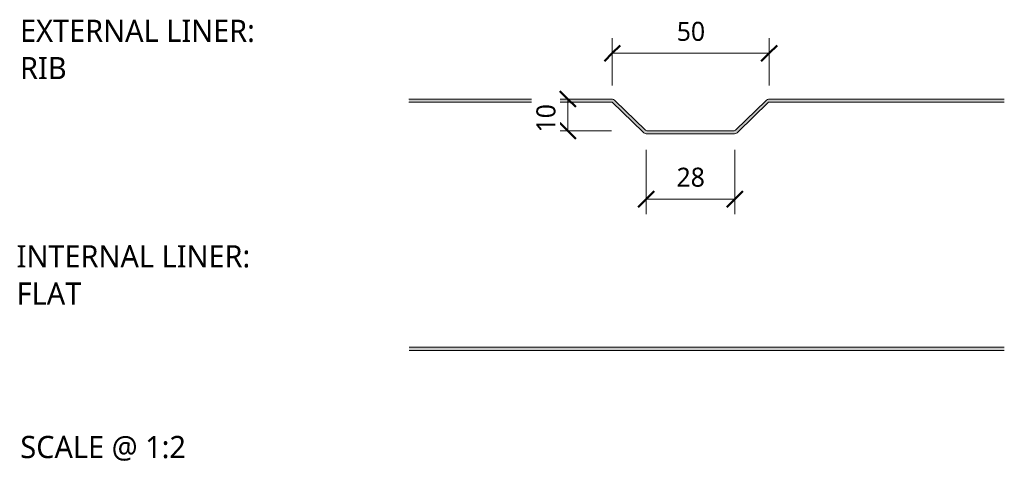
# Model space of a CAD drawing. Header units: millimetres. Extents: x 4168 to 12380, y -1661 to 5648.
# Tile 2 of 6: x 12069 to 12380, y -1661 to -1521. Entities that reach past the tile are written whole.
import ezdxf

# ---------------------------------------------------------------- set-up
doc = ezdxf.new("R2010")
doc.units = ezdxf.units.MM
for name, color, linetype, lineweight in [('A-ANNO-DIMS', 211, 'Continuous', 9), ('A-ANNO-DIMS-2', 211, 'Continuous', 9), ('A-DETL-GENF', 92, 'Continuous', 13), ('G-ANNO-TEXT', 231, 'Continuous', 9)]:
    doc.layers.add(name, color=color, linetype=linetype, lineweight=lineweight)
doc.styles.add('Yu Gothic_2', font='Yu Gothic.ttf', dxfattribs={"height": 7})
doc.styles.add('Yu Gothic_3', font='Yu Gothic.ttf', dxfattribs={"height": 6})
doc.styles.add('Yu Gothic_B', font='Yu Gothic.ttf', dxfattribs={"height": 7})
doc.dimstyles.new('Diagonal_1', dxfattribs={"dimscale": 304.8, "dimtxt": 6.965421, "dimasz": 0.016404, "dimexe": 0.015748, "dimexo": 0.009843, "dimgap": 0.009843, "dimtad": 1, "dimdec": 0, "dimzin": 0, "dimdsep": 46, "dimtxsty": 'Yu Gothic_3', "dimblk1": 'OBLIQUE', "dimblk2": 'OBLIQUE', "dimsah": 1, "dimcen": 0.09, "dimazin": 0, "dimtfac": 1, "dimtdec": 4, "dimtix": 1, "dimtmove": 0, "dimatfit": 3, "dimfxl": 1, "dimtvp": 1, "dimtfill": 1, "dimtolj": 1, "dimtzin": 0, "dimarcsym": 2})
doc.dimstyles.new('Diagonal_2', dxfattribs={"dimscale": 304.8, "dimtxt": 6.965421, "dimasz": 0.016404, "dimexe": 0.015748, "dimexo": 0.009843, "dimgap": 0.009843, "dimtad": 1, "dimdec": 0, "dimzin": 0, "dimdsep": 46, "dimtxsty": 'Yu Gothic_3', "dimblk1": 'OBLIQUE', "dimblk2": 'OBLIQUE', "dimsah": 1, "dimcen": 0.09, "dimazin": 0, "dimtfac": 1, "dimtdec": 4, "dimtix": 1, "dimtmove": 2, "dimatfit": 3, "dimfxl": 1, "dimtvp": 1, "dimtfill": 1, "dimtolj": 1, "dimtzin": 0, "dimarcsym": 2})

# ---------------------------------------------------------------- blocks, each defined once
blk = doc.blocks.new('HFX 1000 - FINISHES - HFX 1000 - FLAT FINISH - BOTTOM-4344857-ALL FINISHES 1')
at = {"layer": 'A-DETL-GENF'}
blk.add_hatch(color=256, dxfattribs=at).paths.add_polyline_path([(40.83, 0), (228.68, 0), (228.68, 1), (40.83, 1), (40.83, 0.96)])
for p, q in [((228.68, 1), (40.83, 1)), ((40.83, 0), (228.68, 0))]:
    blk.add_line(p, q, dxfattribs=at)
blk = doc.blocks.new('HFX 1000 - FINISHES - HFX 1000 - 3 RIB FINISH - TOP-4344867-ALL FINISHES 1')
at = {"layer": 'A-DETL-GENF'}
blk.add_hatch(color=256, dxfattribs=at).paths.add_polyline_path([(186.16, 24), (213.18, 24), (213.74, 24.07), (214.26, 24.29), (214.71, 24.62), (224.34, 34), (298.7, 34), (298.7, 35), (224.67, 35), (224.21, 34.94), (223.78, 34.77), (223.41, 34.49), (214.02, 25.34), (213.77, 25.16), (213.48, 25.04), (213.18, 25), (186.16, 25), (185.85, 25.04), (185.57, 25.16), (185.32, 25.34), (175.93, 34.49), (175.56, 34.77), (175.13, 34.94), (174.67, 35), (110.84, 35), (110.84, 34), (174.99, 34), (184.62, 24.62), (185.07, 24.29), (185.6, 24.07)])
for p, q in [((174.67, 35), (110.84, 35)), ((185.32, 25.34), (175.93, 34.49)), ((223.41, 34.49), (214.02, 25.34)), ((298.7, 35), (224.67, 35)), ((110.84, 34), (174.99, 34)), ((174.99, 34), (184.62, 24.62)), ((214.71, 24.62), (224.34, 34)), ((224.34, 34), (298.7, 34)), ((213.18, 25), (186.16, 25)), ((186.16, 24), (213.18, 24))]:
    blk.add_line(p, q, dxfattribs=at)
for centre, radius, start, end in [((174.67, 33.2), 1.8, 45.7585, 90), ((224.67, 33.2), 1.8, 90, 134.2415), ((186.16, 26.2), 1.2, 225.7585, 270), ((213.18, 26.2), 1.2, 270, 314.2415), ((186.16, 26.2), 2.2, 225.7585, 270), ((213.18, 26.2), 2.2, 270, 314.2415)]:
    blk.add_arc(centre, radius, start, end, dxfattribs=at)
blk = doc.blocks.new('DIMBLOCK8-ALL FINISHES 1')
at = {"layer": 'A-ANNO-DIMS-2'}
for p, q in [((12266.85, -1577.56), (12266.85, -1561.98)), ((12294.78, -1577.56), (12294.78, -1561.98)), ((12266.85, -1577.56), (12294.78, -1577.56)), ((12266.85, -1577.56), (12266.85, -1582.36)), ((12294.78, -1577.56), (12294.78, -1582.36))]:
    blk.add_line(p, q, dxfattribs=at)
at = {"layer": 'A-ANNO-DIMS-2', "lineweight": 50}
for p, q in [((12266.85, -1577.56), (12269.35, -1575.06)), ((12294.78, -1577.56), (12297.28, -1575.06)), ((12266.85, -1577.56), (12264.35, -1580.06)), ((12294.78, -1577.56), (12292.28, -1580.06))]:
    blk.add_line(p, q, dxfattribs=at)
at = {"layer": 'A-ANNO-DIMS-2', "color": 0, "insert": (12276.41, -1567.64), "char_height": 6, "width": 10.5711, "attachment_point": 1, "line_spacing_factor": 1.024327, "style": 'Yu Gothic_3', "bg_fill": 3, "box_fill_scale": 1.25, "bg_fill_color": 9, "bg_fill_true_color": 13158600, "bg_fill_transparency": 0}
blk.add_mtext('28', dxfattribs=at)
blk = doc.blocks.new('_Oblique')
at = {"color": 0, "linetype": 'ByBlock', "lineweight": -2}
blk.add_line((-0.5, -0.5), (0.5, 0.5), dxfattribs=at)
blk = doc.blocks.new('DIMBLOCK9-ALL FINISHES 1')
at = {"layer": 'A-ANNO-DIMS-2'}
for p, q in [((12256.13, -1531.52), (12256.13, -1526.72)), ((12305.63, -1531.52), (12305.63, -1526.72)), ((12256.13, -1531.52), (12305.63, -1531.52)), ((12256.13, -1531.52), (12256.13, -1541.73)), ((12305.63, -1531.52), (12305.63, -1541.73))]:
    blk.add_line(p, q, dxfattribs=at)
at = {"layer": 'A-ANNO-DIMS-2', "lineweight": 50}
for p, q in [((12256.13, -1531.52), (12253.63, -1534.02)), ((12256.13, -1531.52), (12258.63, -1529.02)), ((12305.63, -1531.52), (12303.13, -1534.02)), ((12305.63, -1531.52), (12308.13, -1529.02))]:
    blk.add_line(p, q, dxfattribs=at)
at = {"layer": 'A-ANNO-DIMS-2', "color": 0, "insert": (12276.48, -1521.6), "char_height": 6, "width": 10.5711, "attachment_point": 1, "line_spacing_factor": 1.024327, "style": 'Yu Gothic_3', "bg_fill": 3, "box_fill_scale": 1.25, "bg_fill_color": 9, "bg_fill_true_color": 13158600, "bg_fill_transparency": 0}
blk.add_mtext('50', dxfattribs=at)
blk = doc.blocks.new('DIMBLOCK10-ALL FINISHES 1')
at = {"layer": 'A-ANNO-DIMS-2', "lineweight": 50}
for p, q in [((12242.1, -1545.98), (12239.6, -1543.48)), ((12242.1, -1545.98), (12244.6, -1548.48)), ((12242.1, -1555.98), (12239.6, -1553.48)), ((12242.1, -1555.98), (12244.6, -1558.48))]:
    blk.add_line(p, q, dxfattribs=at)
at = {"layer": 'A-ANNO-DIMS-2'}
for p, q in [((12242.1, -1545.98), (12237.3, -1545.98)), ((12242.1, -1545.98), (12242.1, -1555.98)), ((12242.1, -1545.98), (12242.64, -1545.98)), ((12242.1, -1555.98), (12237.3, -1555.98)), ((12242.1, -1555.98), (12255.91, -1555.98))]:
    blk.add_line(p, q, dxfattribs=at)
at = {"layer": 'A-ANNO-DIMS-2', "color": 0, "insert": (12232.18, -1556.51), "char_height": 6, "width": 10.5711, "attachment_point": 1, "rotation": 90, "line_spacing_factor": 1.024327, "style": 'Yu Gothic_3', "bg_fill": 3, "box_fill_scale": 1.25, "bg_fill_color": 9, "bg_fill_true_color": 13158600, "bg_fill_transparency": 0}
blk.add_mtext('10', dxfattribs=at)

msp = doc.modelspace()

# ---------------------------------------------------------------- block references
at = {"layer": 'A-DETL-GENF'}
for name, p in [('HFX 1000 - FINISHES - HFX 1000 - 3 RIB FINISH - TOP-4344867-ALL FINISHES 1', (12081.14, -1580.98)), ('HFX 1000 - FINISHES - HFX 1000 - FLAT FINISH - BOTTOM-4344857-ALL FINISHES 1', (12151.16, -1625.33))]:
    msp.add_blockref(name, p, dxfattribs=at)

# ---------------------------------------------------------------- texts
at = {"layer": 'G-ANNO-TEXT', "color": 7, "char_height": 7, "attachment_point": 1, "bg_fill": 3, "box_fill_scale": 1.25, "bg_fill_color": 9, "bg_fill_true_color": 13158600, "bg_fill_transparency": 0}
for s, insert, width, style in [('EXTERNAL LINER: ', (12069.24, -1520.92), 103.7384, 'Yu Gothic_B'), ('RIB', (12069.24, -1532.69), 19.0802, 'Yu Gothic_B'), ('INTERNAL LINER: ', (12068.17, -1592.11), 101.173, 'Yu Gothic_B'), ('FLAT', (12068.17, -1603.88), 28.7004, 'Yu Gothic_B'), ('SCALE @ 1:2', (12069.34, -1652.31), 66.5401, 'Yu Gothic_2')]:
    msp.add_mtext(s, dxfattribs=dict(at, insert=insert, width=width, style=style))

# ---------------------------------------------------------------- dimensions: what is measured, and where the dimension line sits
at = {"layer": 'A-ANNO-DIMS'}
dim = msp.add_linear_dim(base=(12294.78, -1577.56), p1=(12266.85, -1558.98), p2=(12294.78, -1558.98), dimstyle='Diagonal_1', override={"dimpost": '<>', "dimfxl": 27.925968}, dxfattribs=at)
dim.commit()
dim.dimension.update_dxf_attribs({"geometry": 'DIMBLOCK8-ALL FINISHES 1', "text_midpoint": (12280.81, -1571.56)})

# ---------------------------------------------------------------- next in the draw order: dimensions: what is measured, and where the dimension line sits
dim = msp.add_linear_dim(base=(12305.63195471, -1531.51923185), p1=(12256.13195471, -1544.72699436), p2=(12305.63195471, -1544.72699436), dimstyle='Diagonal_1', override={"dimpost": '<>', "dimfxl": 49.5}, dxfattribs=at)
dim.commit()
dim.dimension.update_dxf_attribs({"geometry": 'DIMBLOCK9-ALL FINISHES 1', "text_midpoint": (12280.88195471, -1525.51923185)})

# ---------------------------------------------------------------- next in the draw order: dimensions: what is measured, and where the dimension line sits
dim = msp.add_linear_dim(base=(12242.1, -1555.98), p1=(12245.64, -1545.98), p2=(12258.91, -1555.98), angle=90, dimstyle='Diagonal_2', override={"dimpost": '<>', "dimfxl": 16.614288}, dxfattribs=at)
dim.commit()
dim.dimension.update_dxf_attribs({"geometry": 'DIMBLOCK10-ALL FINISHES 1', "text_midpoint": (12236.18, -1551.22), "dimtype": 160, "text_rotation": 90})

doc.saveas('drawing.dxf')
